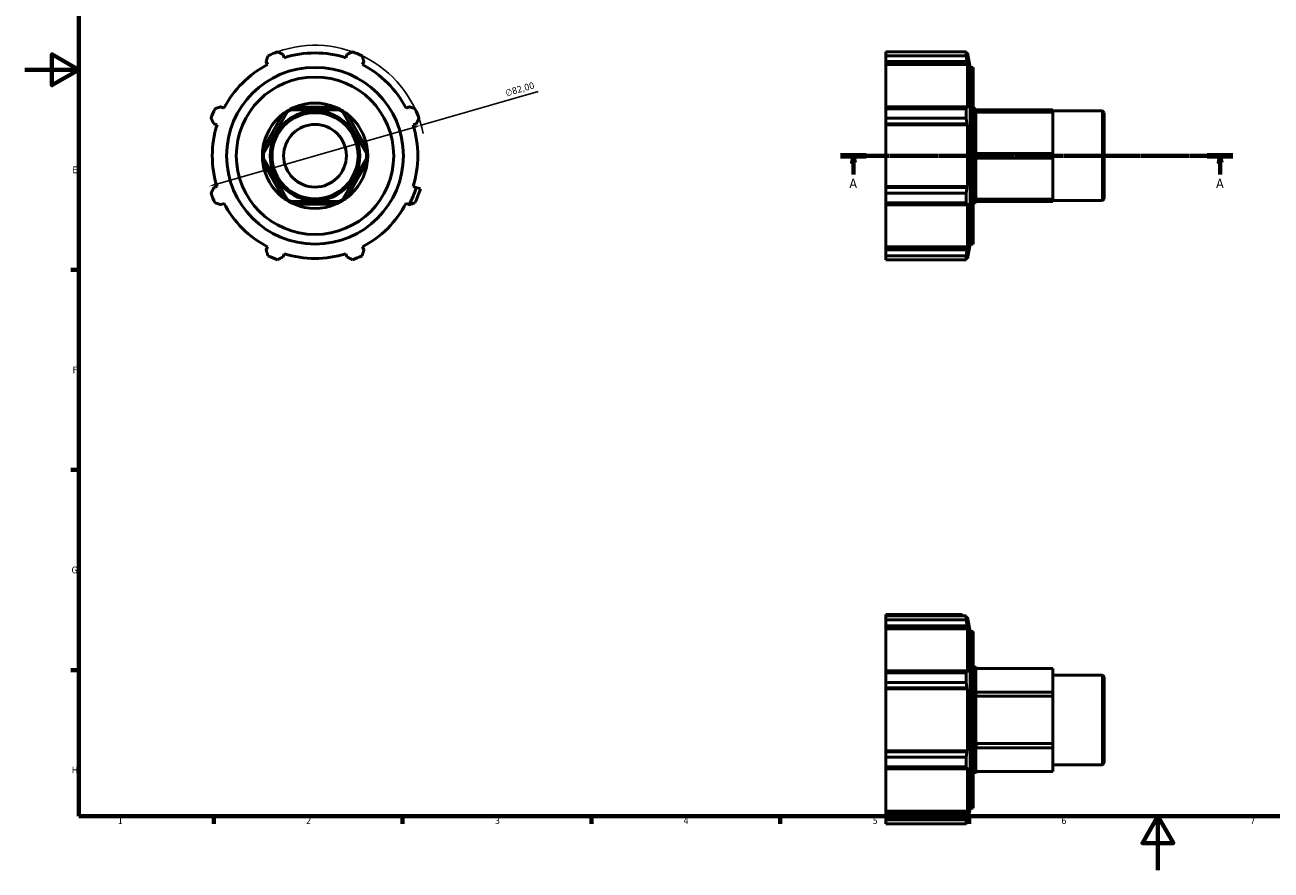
# Model space of a CAD drawing. Header units: millimetres. Extents: x 0 to 925, y 0 to 594.
# Tile 1 of 4: x 0 to 462, y 0 to 314. Entities that reach past the tile are written whole.
import ezdxf

# ---------------------------------------------------------------- set-up
doc = ezdxf.new("R2010")
doc.units = ezdxf.units.MM
doc.linetypes.add('CHAIN', pattern=[0.7087, 0.4724, -0.0591, 0.1181, -0.0591])
for name, color, linetype, lineweight in [('Border (ISO)', 7, 'Continuous', 70), ('Dimension (ISO)', 7, 'Continuous', 25), ('Section Line (ISO)', 7, 'CHAIN', 70), ('Visible (ISO)', 7, 'Continuous', 50)]:
    doc.layers.add(name, color=color, linetype=linetype, lineweight=lineweight)
doc.styles.add('Label Text (ISO)', font='tahoma.ttf')
doc.styles.add('Note Text (ISO)', font='tahoma.ttf')
doc.dimstyles.new('Default (ISO)', dxfattribs={"dimtxt": 2.5, "dimasz": 2.5, "dimexe": 3.175, "dimexo": 0, "dimgap": 0.762, "dimtad": 1, "dimrnd": 1e-08, "dimzin": 0, "dimtxsty": 'Note Text (ISO)', "dimcen": 0.09, "dimdle": 10, "dimclrd": 256, "dimclre": 256, "dimclrt": 256, "dimazin": 0, "dimtfac": 1.40208, "dimtmove": 0, "dimatfit": 3, "dimfxl": 1, "dimtolj": 1, "dimtzin": 0, "dimlwd": -1, "dimlwe": -1, "dimarcsym": 0})

# ---------------------------------------------------------------- blocks, each defined once
blk = doc.blocks.new('Borders Default Border')
at = {"layer": 'Border (ISO)'}
for p, q in [((20, 222.75), (17.1, 222.75)), ((20, 148.5), (17.1, 148.5)), ((20, 74.25), (17.1, 74.25)), ((70.08, 20), (70.08, 17.1)), ((140.17, 20), (140.17, 17.1)), ((210.25, 20), (210.25, 17.1)), ((280.33, 20), (280.33, 17.1)), ((350.42, 20), (350.42, 17.1))]:
    blk.add_line(p, q, dxfattribs=at)
at = {"layer": 'Border (ISO)', "flags": 128}
for points in [[(20, 20), (20, 574), (821, 574), (821, 20), (20, 20)], [(0, 297), (20, 297), (10, 302.77), (10, 291.23), (20, 297)], [(420.5, 0), (420.5, 20), (414.73, 10), (426.27, 10), (420.5, 20)]]:
    blk.add_lwpolyline(points, dxfattribs=at)
at = {"layer": 'Border (ISO)', "color": 232, "true_color": 0xca0064, "char_height": 2.5, "attachment_point": 7, "style": 'Note Text (ISO)'}
for s, insert in [('E', (17.64, 258.63)), ('F', (17.7, 184.38)), ('G', (17.31, 110.08)), ('H', (17.44, 35.88)), ('1', (34.48, 17.1)), ('2', (104.37, 17.1)), ('3', (174.43, 17.05)), ('4', (244.42, 17.1)), ('5', (314.64, 17.05)), ('6', (384.66, 17.05)), ('7', (454.77, 17.1))]:
    blk.add_mtext(s, dxfattribs=dict(at, insert=insert))
blk = doc.blocks.new('2dTransSection0')
at = {"layer": 'Section Line (ISO)', "linetype": 'CHAIN'}
blk.add_line((302.73, 265.1), (448.33, 265.1), dxfattribs=at)
at = {"layer": 'Section Line (ISO)', "linetype": 'Continuous', "lineweight": 140}
for p, q in [((302.73, 265.1), (312.25, 265.1)), ((438.81, 265.1), (448.33, 265.1))]:
    blk.add_line(p, q, dxfattribs=at)
at = {"layer": 'Section Line (ISO)', "linetype": 'Continuous'}
for p, q in [((307.49, 265.1), (306.99, 262.6)), ((307.49, 262.6), (307.49, 265.1)), ((307.99, 262.6), (307.49, 265.1)), ((443.57, 265.1), (443.07, 262.6)), ((443.57, 262.6), (443.57, 265.1)), ((444.07, 262.6), (443.57, 265.1)), ((306.99, 262.6), (307.99, 262.6)), ((307.49, 258.2), (307.49, 262.6)), ((443.07, 262.6), (444.07, 262.6)), ((443.57, 258.2), (443.57, 262.6))]:
    blk.add_line(p, q, dxfattribs=at)
at = {"layer": 'Section Line (ISO)', "linetype": 'Continuous', "flags": 128}
for points in [[(307.99, 262.6), (307.49, 265.1), (306.99, 262.6), (307.99, 262.6)], [(444.07, 262.6), (443.57, 265.1), (443.07, 262.6), (444.07, 262.6)]]:
    blk.add_lwpolyline(points, dxfattribs=at)
at = {"layer": 'Section Line (ISO)'}
for points in [[(307.99, 262.6), (307.49, 265.1), (306.99, 262.6), (307.99, 262.6)], [(444.07, 262.6), (443.57, 265.1), (443.07, 262.6), (444.07, 262.6)]]:
    blk.add_solid(points, dxfattribs=at)
at = {"layer": 'Section Line (ISO)', "char_height": 3.5, "attachment_point": 7, "style": 'Label Text (ISO)'}
for insert in [(306, 253.1), (442.08, 253.1)]:
    blk.add_mtext('A', dxfattribs=dict(at, insert=insert))
blk = doc.blocks.new('*D10')
at = {"layer": 'Defpoints', "color": 0, "transparency": 16777216}
for p in [(147.06, 276.45), (68.27, 253.76)]:
    blk.add_point(p, dxfattribs=at)
at = {"layer": 'Dimension (ISO)', "transparency": 16777216}
for p, q in [((147.06, 276.45), (190.43, 288.94)), ((70.67, 254.45), (144.66, 275.76))]:
    blk.add_line(p, q, dxfattribs=at)
blk.add_arc((107.67, 265.1), 41, 11.6303, 109.792, dxfattribs=at)
for points in [[(144.55, 276.16), (144.78, 275.36), (147.06, 276.45)], [(70.55, 254.85), (70.78, 254.05), (68.27, 253.76)]]:
    blk.add_solid(points, dxfattribs=at)
at = {"layer": 'Dimension (ISO)', "color": 232, "true_color": 0xca0064, "transparency": 16777216, "insert": (178.04, 289.51), "char_height": 2.5, "attachment_point": 1, "rotation": 16.0672, "style": 'Note Text (ISO)'}
blk.add_mtext('\\A1;∅82,00', dxfattribs=at)

msp = doc.modelspace()

# ---------------------------------------------------------------- linework, layer by layer
at = {"layer": 'Visible (ISO)'}
for p, q in [((96.2, 301.469), (95.83, 302.643)), ((119.501, 302.643), (119.131, 301.469)), ((319.531, 303.682), (349.339, 303.682)), ((319.531, 302.2), (319.531, 303.682)), ((319.531, 302.2), (319.531, 300.017)), ((349.339, 302.2), (319.531, 302.2)), ((349.339, 302.2), (349.339, 303.682)), ((349.845, 303.234), (349.465, 303.234)), ((349.845, 301.469), (349.628, 302.643)), ((350.785, 297.904), (349.845, 303.234)), ((349.845, 301.469), (349.845, 303.234)), ((89.491, 300.017), (90.059, 298.926)), ((125.272, 298.926), (125.84, 300.017)), ((319.531, 300.017), (349.628, 300.017)), ((319.531, 298.926), (319.531, 300.017)), ((319.531, 298.926), (319.531, 283.279)), ((349.845, 298.926), (319.531, 298.926)), ((349.628, 300.017), (349.845, 298.926)), ((349.845, 282.711), (349.845, 298.926)), ((350.785, 232.304), (350.785, 297.904)), ((350.785, 297.904), (351.931, 297.904)), ((351.931, 232.304), (351.931, 297.904)), ((73.844, 282.711), (72.753, 283.279)), ((115.3, 283.102), (100.03, 283.102)), ((142.578, 283.279), (141.487, 282.711)), ((319.531, 283.279), (319.531, 282.566)), ((349.628, 283.279), (319.531, 283.279)), ((319.531, 282.566), (349.339, 282.566)), ((319.531, 278.987), (319.531, 282.566)), ((349.339, 278.987), (349.339, 282.566)), ((349.845, 282.711), (349.628, 283.279)), ((352.998, 282.035), (351.931, 283.102)), ((95.897, 280.715), (88.262, 267.491)), ((88.534, 265.968), (97.352, 281.24)), ((97.352, 281.24), (98.848, 282.104)), ((98.1, 281.672), (97.89, 282.035)), ((98.848, 282.104), (116.483, 282.104)), ((116.483, 282.104), (117.979, 281.24)), ((117.231, 281.672), (117.44, 282.035)), ((117.979, 281.24), (126.797, 265.968)), ((127.069, 267.491), (119.434, 280.715)), ((349.339, 278.987), (319.531, 278.987)), ((319.531, 278.987), (319.531, 276.94)), ((381.531, 282.104), (352.929, 282.104)), ((353.361, 281.672), (352.929, 281.24)), ((352.929, 281.24), (381.531, 281.24)), ((352.929, 265.968), (352.929, 281.24)), ((353.361, 281.672), (352.998, 282.035)), ((381.531, 281.24), (381.531, 282.104)), ((381.531, 281.729), (399.866, 281.729)), ((381.531, 265.968), (381.531, 281.24)), ((399.866, 248.48), (399.866, 281.729)), ((400.531, 281.064), (399.866, 281.729)), ((400.531, 281.064), (400.531, 249.145)), ((70.127, 276.94), (71.3, 276.57)), ((144.031, 276.57), (145.204, 276.94)), ((319.531, 276.94), (349.628, 276.94)), ((319.531, 276.57), (319.531, 276.94)), ((319.531, 276.57), (319.531, 253.638)), ((349.845, 276.57), (319.531, 276.57)), ((349.628, 276.94), (349.845, 276.57)), ((349.845, 253.638), (349.845, 276.57)), ((88.534, 265.104), (88.115, 265.104)), ((88.534, 264.24), (88.534, 265.968)), ((97.352, 248.968), (88.534, 264.24)), ((126.797, 264.24), (117.979, 248.968)), ((126.797, 265.968), (126.797, 264.24)), ((126.797, 265.104), (127.215, 265.104)), ((352.929, 265.968), (353.361, 265.104)), ((381.531, 265.968), (352.929, 265.968)), ((353.361, 265.104), (352.929, 264.24)), ((352.929, 264.24), (381.531, 264.24)), ((352.929, 248.968), (352.929, 264.24)), ((353.361, 265.104), (352.998, 265.104)), ((381.531, 264.24), (381.531, 265.968)), ((381.531, 248.968), (381.531, 264.24)), ((88.262, 262.718), (95.897, 249.493)), ((119.434, 249.493), (127.069, 262.718)), ((71.3, 253.638), (70.127, 253.268)), ((145.227, 253.261), (144.031, 253.638)), ((146.768, 252.775), (145.227, 253.261)), ((319.531, 253.268), (319.531, 253.638)), ((349.845, 253.638), (319.531, 253.638)), ((319.531, 253.268), (319.531, 251.221)), ((349.628, 253.268), (319.531, 253.268)), ((319.531, 247.642), (319.531, 251.221)), ((319.531, 251.221), (349.339, 251.221)), ((349.339, 247.642), (349.339, 251.221)), ((349.845, 253.638), (349.628, 253.268)), ((72.753, 246.93), (73.844, 247.498)), ((98.848, 248.104), (97.352, 248.968)), ((98.1, 248.536), (97.89, 248.173)), ((116.483, 248.104), (98.848, 248.104)), ((100.03, 247.107), (115.3, 247.107)), ((117.979, 248.968), (116.483, 248.104)), ((117.231, 248.536), (117.44, 248.173)), ((141.487, 247.498), (142.578, 246.93)), ((319.531, 247.642), (319.531, 246.93)), ((349.339, 247.642), (319.531, 247.642)), ((319.531, 246.93), (319.531, 231.283)), ((319.531, 246.93), (349.628, 246.93)), ((349.628, 246.93), (349.845, 247.498)), ((349.845, 231.283), (349.845, 247.498)), ((351.931, 247.107), (352.998, 248.173)), ((352.929, 248.968), (353.361, 248.536)), ((381.531, 248.968), (352.929, 248.968)), ((352.929, 248.104), (381.531, 248.104)), ((353.361, 248.536), (352.998, 248.173)), ((381.531, 248.104), (381.531, 248.968)), ((381.531, 248.48), (399.866, 248.48)), ((400.531, 249.145), (399.866, 248.48)), ((90.059, 231.283), (89.491, 230.192)), ((125.84, 230.192), (125.272, 231.283)), ((319.531, 230.192), (319.531, 231.283)), ((349.845, 231.283), (319.531, 231.283)), ((349.845, 231.283), (349.628, 230.192)), ((350.785, 232.304), (349.845, 226.974)), ((350.785, 232.304), (351.931, 232.304)), ((95.83, 227.566), (96.2, 228.739)), ((119.131, 228.739), (119.501, 227.566)), ((319.531, 230.192), (319.531, 228.009)), ((349.628, 230.192), (319.531, 230.192)), ((319.531, 228.009), (349.339, 228.009)), ((319.531, 226.526), (319.531, 228.009)), ((349.339, 226.526), (349.339, 228.009)), ((349.845, 226.974), (349.465, 226.974)), ((349.628, 227.566), (349.845, 228.739)), ((349.845, 226.974), (349.845, 228.739)), ((349.339, 226.526), (319.531, 226.526)), ((319.531, 94.314), (319.531, 94.838)), ((319.531, 94.838), (347.699, 94.838)), ((319.531, 94.314), (349.339, 94.314)), ((319.531, 92.831), (319.531, 94.314)), ((319.531, 92.831), (319.531, 90.648)), ((349.339, 92.831), (319.531, 92.831)), ((347.699, 94.838), (348.354, 94.314)), ((349.339, 92.831), (349.339, 94.314)), ((349.845, 93.866), (349.465, 93.866)), ((349.845, 92.101), (349.628, 93.274)), ((350.785, 88.536), (349.845, 93.866)), ((349.845, 92.101), (349.845, 93.866)), ((319.531, 90.648), (349.628, 90.648)), ((319.531, 89.557), (319.531, 90.648)), ((319.531, 89.557), (319.531, 73.91)), ((349.845, 89.557), (319.531, 89.557)), ((349.628, 90.648), (349.845, 89.557)), ((349.845, 73.342), (349.845, 89.557)), ((350.785, 22.936), (350.785, 88.536)), ((350.785, 88.536), (351.931, 88.536)), ((351.931, 22.936), (351.931, 88.536)), ((351.931, 75.286), (352.998, 75.286)), ((352.929, 74.867), (381.531, 74.867)), ((352.929, 66.049), (352.929, 74.867)), ((353.361, 74.867), (352.998, 75.286)), ((381.531, 66.049), (381.531, 74.867)), ((319.531, 73.91), (319.531, 73.198)), ((349.628, 73.91), (319.531, 73.91)), ((319.531, 73.198), (349.339, 73.198)), ((319.531, 69.619), (319.531, 73.198)), ((319.531, 69.619), (319.531, 67.571)), ((349.339, 69.619), (319.531, 69.619)), ((349.339, 69.619), (349.339, 73.198)), ((349.845, 73.342), (349.628, 73.91)), ((381.531, 72.36), (399.866, 72.36)), ((399.866, 39.111), (399.866, 72.36)), ((400.531, 71.695), (399.866, 72.36)), ((400.531, 71.695), (400.531, 39.776)), ((319.531, 67.571), (349.628, 67.571)), ((319.531, 67.202), (319.531, 67.571)), ((319.531, 67.202), (319.531, 44.27)), ((349.845, 67.202), (319.531, 67.202)), ((349.628, 67.571), (349.845, 67.202)), ((349.845, 44.27), (349.845, 67.202)), ((352.929, 66.049), (353.361, 65.301)), ((381.531, 66.049), (352.929, 66.049)), ((353.361, 65.301), (352.929, 64.553)), ((353.361, 65.301), (352.998, 65.511)), ((381.531, 64.553), (381.531, 66.049)), ((352.929, 64.553), (381.531, 64.553)), ((352.929, 46.918), (352.929, 64.553)), ((381.531, 46.918), (381.531, 64.553)), ((352.929, 46.918), (353.361, 46.17)), ((381.531, 46.918), (352.929, 46.918)), ((381.531, 45.422), (381.531, 46.918)), ((319.531, 43.9), (319.531, 44.27)), ((349.845, 44.27), (319.531, 44.27)), ((319.531, 43.9), (319.531, 41.853)), ((349.628, 43.9), (319.531, 43.9)), ((319.531, 41.853), (349.339, 41.853)), ((319.531, 38.274), (319.531, 41.853)), ((349.339, 38.274), (349.339, 41.853)), ((349.845, 44.27), (349.628, 43.9)), ((353.361, 46.17), (352.929, 45.422)), ((352.929, 45.422), (381.531, 45.422)), ((352.929, 36.604), (352.929, 45.422)), ((353.361, 46.17), (352.998, 45.961)), ((381.531, 36.604), (381.531, 45.422)), ((319.531, 38.274), (319.531, 37.561)), ((349.339, 38.274), (319.531, 38.274)), ((319.531, 37.561), (349.628, 37.561)), ((319.531, 37.561), (319.531, 21.914)), ((349.628, 37.561), (349.845, 38.129)), ((349.845, 21.914), (349.845, 38.129)), ((381.531, 39.111), (399.866, 39.111)), ((400.531, 39.776), (399.866, 39.111)), ((351.931, 36.186), (352.998, 36.186)), ((381.531, 36.604), (352.929, 36.604)), ((353.361, 36.604), (352.998, 36.186)), ((319.531, 20.823), (319.531, 21.914)), ((349.845, 21.914), (319.531, 21.914)), ((319.531, 20.823), (319.531, 18.64)), ((349.628, 20.823), (319.531, 20.823)), ((319.531, 18.64), (349.339, 18.64)), ((319.531, 17.158), (319.531, 18.64)), ((349.339, 17.158), (349.339, 18.64)), ((349.845, 21.914), (349.628, 20.823)), ((349.628, 18.197), (349.845, 19.37)), ((350.785, 22.936), (349.845, 17.606)), ((349.845, 17.606), (349.845, 19.37)), ((350.785, 22.936), (351.931, 22.936)), ((349.339, 17.158), (319.531, 17.158)), ((349.845, 17.606), (349.465, 17.606))]:
    msp.add_line(p, q, dxfattribs=at)
for radius in [32.8, 29.213, 16.625, 15.96, 11.637]:
    msp.add_circle((107.665, 265.104), radius, dxfattribs=at)
for centre, radius, start, end in [((107.665, 265.104), 41, 109.79198, 115.20802), ((107.665, 265.104), 38.13, 72.5, 107.5), ((107.665, 265.104), 41, 64.79198, 70.20802), ((107.665, 265.104), 38.13, 117.5, 152.5), ((107.665, 265.104), 38.13, 27.5, 62.5), ((107.665, 265.104), 41, 154.79198, 160.20802), ((107.665, 265.104), 19.55, 112.988, 120), ((107.665, 265.104), 19.55, 67.012, 112.988), ((107.665, 265.104), 19.55, 60, 67.012), ((107.665, 265.104), 41, 19.79198, 25.20802), ((107.665, 265.104), 19.55, 127.012, 172.988), ((107.665, 265.104), 19.55, 120, 127.012), ((107.665, 265.104), 19.55, 52.988, 60), ((107.665, 265.104), 19.55, 7.012, 52.988), ((107.665, 265.104), 38.13, 162.5, 197.5), ((107.665, 265.104), 38.13, 342.5, 17.5), ((107.665, 265.104), 19.55, 172.988, 180), ((107.665, 265.104), 19.55, 180, 187.012), ((107.665, 265.104), 19.55, 0, 7.012), ((107.665, 265.104), 19.55, 352.988, 0), ((107.665, 265.104), 19.55, 187.012, 232.988), ((107.665, 265.104), 19.55, 307.012, 352.988), ((107.665, 265.104), 41, 199.79198, 205.20802), ((107.665, 265.104), 39.385, 332.53697, 342.5), ((107.665, 265.104), 41, 334.79198, 342.5), ((107.665, 265.104), 38.13, 207.5, 242.5), ((107.665, 265.104), 19.55, 232.988, 240), ((107.665, 265.104), 19.55, 240, 247.012), ((107.665, 265.104), 19.55, 247.012, 292.988), ((107.665, 265.104), 19.55, 292.988, 300), ((107.665, 265.104), 19.55, 300, 307.012), ((107.665, 265.104), 38.13, 297.5, 332.5), ((107.665, 265.104), 41, 244.79198, 250.20802), ((107.665, 265.104), 38.13, 252.5, 287.5), ((107.665, 265.104), 41, 289.79198, 295.20802), ((369.929, 55.736), 19.55, 150, 157.012), ((369.929, 55.736), 19.55, 202.988, 210)]:
    msp.add_arc(centre, radius, start, end, dxfattribs=at)
for centre, major_axis, ratio, start_param, end_param in [((369.929, 265.104), (16.931, -16.931), 0.5773503, 3.1415927, 3.2639752), ((369.929, 265.104), (16.931, -16.931), 0.5773503, 4.0664076, 4.1887902), ((369.929, 265.104), (16.931, 16.931), 0.5773503, 2.0943951, 2.2167777), ((369.929, 265.104), (16.931, 16.931), 0.5773503, 3.0192101, 3.1415927), ((369.929, 55.736), (-18.884, 18.884), 0.2679492, 6.0213859, 6.1437685), ((369.929, 55.736), (-18.884, 18.884), 0.2679492, 0.6630156, 0.7853982), ((369.929, 55.736), (-18.884, -18.884), 0.2679492, 5.4977871, 5.6201697), ((369.929, 55.736), (-18.884, -18.884), 0.2679492, 0.1394168, 0.2617994)]:
    msp.add_ellipse(centre, major_axis=major_axis, ratio=ratio, start_param=start_param, end_param=end_param, dxfattribs=at)
for points, weights in [([(89.491, 300.017), (89.84, 301.086), (90.203, 302.2)], [1.00424912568, 1.00253159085, 1]), ([(93.783, 303.682), (94.827, 303.152), (95.83, 302.643)], [1, 1.00253159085, 1.00424912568]), ([(119.501, 302.643), (120.504, 303.152), (121.548, 303.682)], [1.00424912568, 1.00253159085, 1]), ([(125.128, 302.2), (125.491, 301.086), (125.84, 300.017)], [1, 1.00253159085, 1.00424912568]), ([(349.339, 303.682), (349.49, 303.152), (349.628, 302.643)], [1, 1.00253159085, 1.00424912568]), ([(349.628, 300.017), (349.49, 301.086), (349.339, 302.2)], [1.00424912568, 1.00253159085, 1]), ([(70.57, 282.566), (71.684, 282.93), (72.753, 283.279)], [1, 1.00253159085, 1.00424912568]), ([(142.578, 283.279), (143.647, 282.93), (144.761, 282.566)], [1.00424912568, 1.00253159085, 1]), ([(349.339, 282.566), (349.49, 282.93), (349.628, 283.279)], [1, 1.00253159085, 1.00424912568]), ([(70.127, 276.94), (69.618, 277.943), (69.087, 278.987)], [1.00424912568, 1.00253159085, 1]), ([(146.243, 278.987), (145.713, 277.943), (145.204, 276.94)], [1, 1.00253159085, 1.00424912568]), ([(349.628, 276.94), (349.49, 277.943), (349.339, 278.987)], [1.00424912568, 1.00253159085, 1]), ([(69.087, 251.221), (69.618, 252.266), (70.127, 253.268)], [1, 1.00253159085, 1.00424912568]), ([(349.339, 251.221), (349.49, 252.266), (349.628, 253.268)], [1, 1.00253159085, 1.00424912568]), ([(72.753, 246.93), (71.684, 247.279), (70.57, 247.642)], [1.00424912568, 1.00253159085, 1]), ([(142.612, 246.941), (142.595, 246.935), (142.578, 246.93)], [3.52860582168, 3.52925765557, 3.52990888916]), ([(349.628, 246.93), (349.49, 247.279), (349.339, 247.642)], [1.00424912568, 1.00253159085, 1]), ([(90.203, 228.009), (89.84, 229.122), (89.491, 230.192)], [1, 1.00253159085, 1.00424912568]), ([(95.83, 227.566), (94.827, 227.057), (93.783, 226.526)], [1.00424912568, 1.00253159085, 1]), ([(121.548, 226.526), (120.504, 227.057), (119.501, 227.566)], [1, 1.00253159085, 1.00424912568]), ([(125.84, 230.192), (125.491, 229.122), (125.128, 228.009)], [1.00424912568, 1.00253159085, 1]), ([(349.339, 228.009), (349.49, 229.122), (349.628, 230.192)], [1, 1.00253159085, 1.00424912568]), ([(349.628, 227.566), (349.49, 227.057), (349.339, 226.526)], [1.00424912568, 1.00253159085, 1]), ([(349.339, 94.314), (349.49, 93.783), (349.628, 93.274)], [1, 1.00253159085, 1.00424912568]), ([(349.628, 90.648), (349.49, 91.718), (349.339, 92.831)], [1.00424912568, 1.00253159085, 1]), ([(349.339, 73.198), (349.49, 73.561), (349.628, 73.91)], [1, 1.00253159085, 1.00424912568]), ([(349.628, 67.571), (349.49, 68.574), (349.339, 69.619)], [1.00424912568, 1.00253159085, 1]), ([(349.339, 41.853), (349.49, 42.897), (349.628, 43.9)], [1, 1.00253159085, 1.00424912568]), ([(349.628, 37.561), (349.49, 37.91), (349.339, 38.274)], [1.00424912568, 1.00253159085, 1]), ([(349.339, 18.64), (349.49, 19.754), (349.628, 20.823)], [1, 1.00253159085, 1.00424912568]), ([(349.628, 18.197), (349.49, 17.688), (349.339, 17.158)], [1.00424912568, 1.00253159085, 1])]:
    msp.add_rational_spline(points, weights, degree=2, dxfattribs=at)
msp.add_open_spline([(142.612, 246.941), (143.334, 247.176), (144.051, 247.41), (144.761, 247.642)], degree=3, dxfattribs=at)

# ---------------------------------------------------------------- block references
msp.add_blockref('Borders Default Border', (0, 0))
at = {"layer": 'Section Line (ISO)'}
msp.add_blockref('2dTransSection0', (0, 0), dxfattribs=at)

# ---------------------------------------------------------------- dimensions: what is measured, and where the dimension line sits
at = {"layer": 'Dimension (ISO)'}
dim = msp.add_diameter_dim_2p(p1=(68.267, 253.757), p2=(147.064, 276.452), dimstyle='Default (ISO)', override={"dimdec": 2, "dimlfac": 1, "dimtp": 0, "dimtm": 0, "dimtdec": 2, "dimatfit": 2}, dxfattribs=at)
dim.commit()
dim.dimension.update_dxf_attribs({"geometry": '*D10', "text_midpoint": (184.421, 287.211), "dimtype": 163})

doc.saveas('drawing.dxf')
